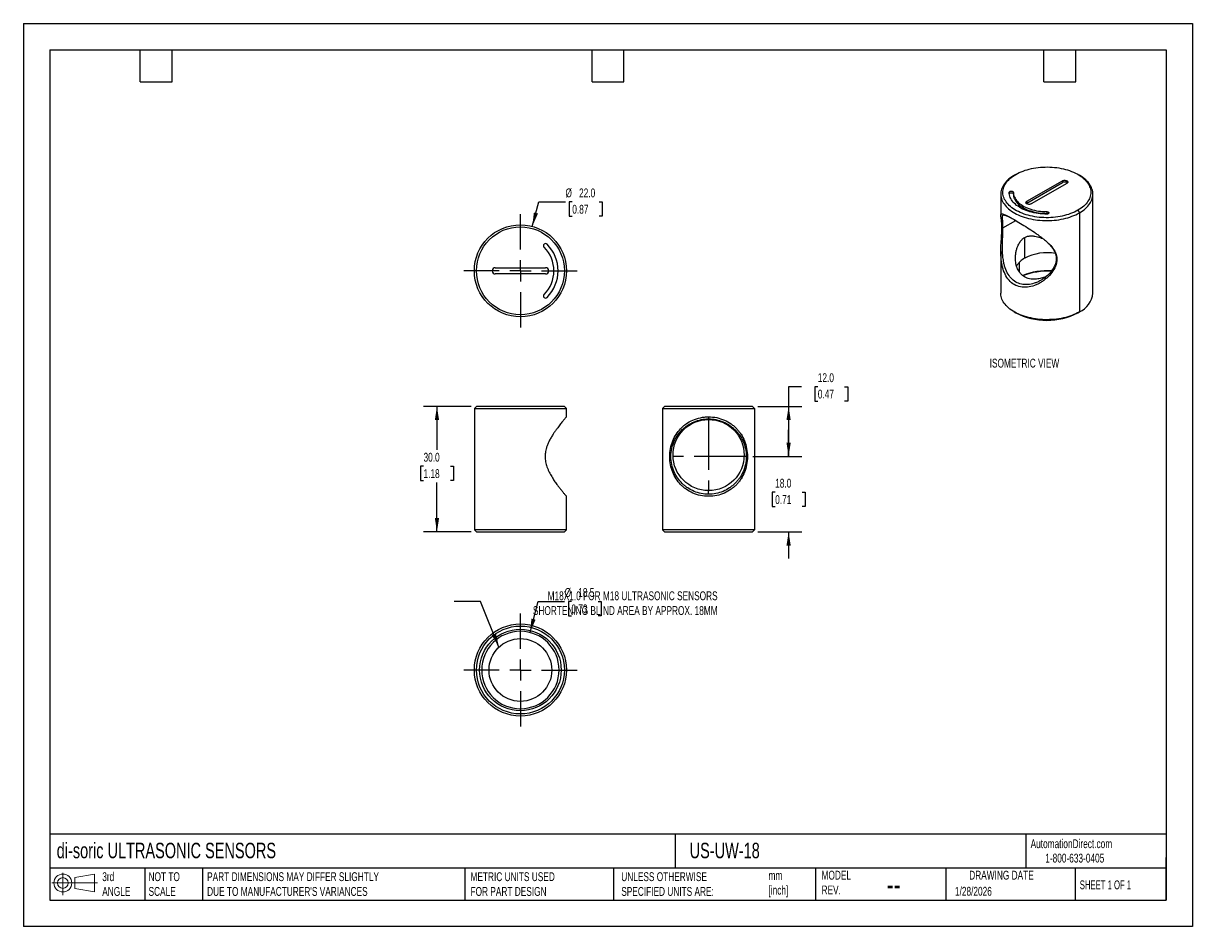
# Model space of a CAD drawing. Header units: millimetres. Extents: x 0 to 279, y 0 to 216.
import ezdxf

# ---------------------------------------------------------------- set-up
doc = ezdxf.new("R2010")
doc.units = ezdxf.units.MM
doc.linetypes.add('CENTERX2', pattern=[20.32, 12.7, -2.54, 2.54, -2.54])
doc.layers.add('CENTER', color=40, linetype='CENTERX2')
doc.layers.add('DIMENSIONS', color=140, linetype='Continuous', lineweight=25)
doc.layers.add('TEXT', color=140, linetype='Continuous', lineweight=25)
doc.styles.add('SLDTEXTSTYLE0', font='TXT', dxfattribs={"width": 0.7})
doc.styles.add('SLDTEXTSTYLE1', font='TXT', dxfattribs={"width": 0.65})
doc.dimstyles.new('SLDDIMSTYLE0', dxfattribs={"dimtxt": 2.158008, "dimasz": 3.302, "dimexe": 0, "dimexo": 0.0625, "dimgap": 0.539502, "dimtad": 0, "dimtih": 1, "dimtoh": 1, "dimdec": 1, "dimrnd": 1e-09, "dimzin": 4, "dimdsep": 46, "dimtxsty": 'SLDTEXTSTYLE0', "dimsah": 1, "dimcen": 0.09, "dimadec": 0, "dimazin": 1, "dimtfac": 1, "dimtdec": 1, "dimtofl": 0, "dimtmove": 0, "dimatfit": 3, "dimfxl": 0, "dimfrac": 2, "dimtolj": 1, "dimtzin": 12, "dimarcsym": 0})
doc.dimstyles.new('SLDDIMSTYLE1', dxfattribs={"dimtxt": 2.158008, "dimasz": 3.302, "dimexe": 0, "dimexo": 0.0625, "dimgap": 0.539502, "dimtad": 0, "dimtih": 1, "dimtoh": 1, "dimdec": 1, "dimrnd": 1e-09, "dimzin": 4, "dimdsep": 46, "dimtxsty": 'SLDTEXTSTYLE0', "dimsah": 1, "dimcen": 0.09, "dimadec": 0, "dimazin": 1, "dimtfac": 1, "dimtdec": 1, "dimtmove": 0, "dimatfit": 0, "dimfxl": 0, "dimfrac": 2, "dimtolj": 1, "dimtzin": 12, "dimarcsym": 0})
doc.dimstyles.new('SLDDIMSTYLE2', dxfattribs={"dimtxt": 2.158008, "dimasz": 3.302, "dimexe": 0, "dimexo": 0.0625, "dimgap": 0.539502, "dimtad": 0, "dimtih": 1, "dimtoh": 1, "dimdec": 1, "dimrnd": 1e-09, "dimzin": 12, "dimdsep": 46, "dimtxsty": 'SLDTEXTSTYLE0', "dimsah": 1, "dimcen": 0, "dimadec": 0, "dimazin": 3, "dimtfac": 1, "dimtdec": 1, "dimtofl": 0, "dimtmove": 0, "dimatfit": 3, "dimfxl": 0, "dimfrac": 2, "dimtolj": 1, "dimtzin": 12, "dimarcsym": 0})
doc.dimstyles.new('SLDDIMSTYLE3', dxfattribs={"dimtxt": 0.18, "dimasz": 3.302, "dimexe": 0, "dimexo": 0.0625, "dimgap": 0, "dimtad": 0, "dimtih": 1, "dimtoh": 1, "dimdec": 0, "dimrnd": 1e-09, "dimzin": 0, "dimdsep": 46, "dimtxsty": 'Standard', "dimsah": 1, "dimcen": 0.09, "dimadec": 0, "dimazin": 0, "dimtfac": 3.302, "dimtdec": 0, "dimtofl": 0, "dimtmove": 0, "dimatfit": 3, "dimfxl": 0, "dimfrac": 2, "dimtolj": 1, "dimtzin": 0, "dimarcsym": 0})
doc.dimstyles.new('SLDDIMSTYLE4', dxfattribs={"dimtxt": 2.158008, "dimasz": 3.302, "dimexe": 0, "dimexo": 0.0625, "dimgap": 0.539502, "dimtad": 0, "dimtih": 1, "dimtoh": 1, "dimdec": 1, "dimrnd": 1e-09, "dimzin": 4, "dimdsep": 46, "dimtxsty": 'SLDTEXTSTYLE0', "dimsah": 1, "dimcen": 0, "dimadec": 0, "dimazin": 1, "dimtfac": 1, "dimtdec": 1, "dimtofl": 0, "dimtmove": 0, "dimatfit": 3, "dimfxl": 0, "dimfrac": 2, "dimtolj": 1, "dimtzin": 12, "dimarcsym": 0})

# ---------------------------------------------------------------- blocks, each defined once
blk = doc.blocks.new('Block11')
at = {"color": 7, "linetype": 'Continuous', "lineweight": 18}
for p, q in [((0, 2.88), (10.87, 2.88)), ((2.59, 5.31), (2.59, 0)), ((5.48, 4.17), (10.18, 5.03)), ((5.48, 1.6), (5.48, 4.17)), ((10.18, 5.03), (10.18, 0.73)), ((5.48, 1.6), (10.18, 0.73))]:
    blk.add_line(p, q, dxfattribs=at)
for radius in [2.15, 1.29]:
    blk.add_circle((2.59, 2.88), radius, dxfattribs=at)
blk = doc.blocks.new('Block12')
at = {"color": 7, "linetype": 'Continuous'}
blk.add_blockref('Block11', (0, 0), dxfattribs=at)
blk = doc.blocks.new('_D')
at = {"layer": 'DIMENSIONS'}
for p, q in [((107, 124.36), (95.65, 124.36)), ((98.83, 124.36), (98.83, 113.96)), ((95.62, 110.05), (94.9, 110.05)), ((94.9, 110.05), (94.9, 106.62)), ((102.04, 110.05), (102.76, 110.05)), ((102.76, 110.05), (102.76, 106.62)), ((94.9, 106.62), (95.62, 106.62)), ((102.76, 106.62), (102.04, 106.62)), ((98.83, 94.36), (98.83, 106.13)), ((107, 94.36), (95.65, 94.36))]:
    blk.add_line(p, q, dxfattribs=at)
for points in [[(98.83, 124.36), (98.32, 121.06), (99.34, 121.06)], [(98.83, 94.36), (99.34, 97.66), (98.32, 97.66)]]:
    blk.add_solid(points, dxfattribs=at)
at = {"layer": 'DIMENSIONS', "char_height": 2.117, "attachment_point": 1, "style": 'SLDTEXTSTYLE0'}
for s, insert in [('30.0', (95.62, 113.26)), ('1.18', (95.62, 109.34))]:
    blk.add_mtext(s, dxfattribs=dict(at, insert=insert))
blk = doc.blocks.new('_D_1')
at = {"layer": 'DIMENSIONS'}
for p, q in [((182.86, 112.36), (182.86, 118.71)), ((174.29, 112.36), (186.03, 112.36)), ((179.65, 103.84), (178.93, 103.84)), ((178.93, 103.84), (178.93, 100.41)), ((186.07, 103.84), (186.79, 103.84)), ((186.79, 103.84), (186.79, 100.41)), ((178.93, 100.41), (179.65, 100.41)), ((186.79, 100.41), (186.07, 100.41)), ((175.51, 94.36), (186.03, 94.36)), ((182.86, 94.36), (182.86, 88.01))]:
    blk.add_line(p, q, dxfattribs=at)
for points in [[(182.86, 112.36), (183.37, 115.66), (182.35, 115.66)], [(182.86, 94.36), (182.35, 91.06), (183.37, 91.06)]]:
    blk.add_solid(points, dxfattribs=at)
at = {"layer": 'DIMENSIONS', "char_height": 2.117, "attachment_point": 1, "style": 'SLDTEXTSTYLE0'}
for s, insert in [('18.0', (179.65, 107.05)), ('0.71', (179.65, 103.14))]:
    blk.add_mtext(s, dxfattribs=dict(at, insert=insert))
blk = doc.blocks.new('_D_2')
at = {"layer": 'DIMENSIONS'}
for p, q in [((185.95, 129.06), (182.86, 129.06)), ((182.86, 129.06), (182.86, 124.36)), ((189.84, 129.06), (189.11, 129.06)), ((189.11, 129.06), (189.11, 125.63)), ((196.25, 129.06), (196.98, 129.06)), ((196.98, 129.06), (196.98, 125.63)), ((175.51, 124.36), (186.03, 124.36)), ((182.86, 124.36), (182.86, 112.36)), ((189.11, 125.63), (189.84, 125.63)), ((196.98, 125.63), (196.25, 125.63)), ((174.29, 112.36), (186.03, 112.36))]:
    blk.add_line(p, q, dxfattribs=at)
for points in [[(182.86, 124.36), (182.35, 121.06), (183.37, 121.06)], [(182.86, 112.36), (183.37, 115.66), (182.35, 115.66)]]:
    blk.add_solid(points, dxfattribs=at)
at = {"layer": 'DIMENSIONS', "char_height": 2.117, "attachment_point": 1, "style": 'SLDTEXTSTYLE0'}
for s, insert in [('12.0', (189.84, 132.27)), ('0.47', (189.84, 128.36))]:
    blk.add_mtext(s, dxfattribs=dict(at, insert=insert))
blk = doc.blocks.new('_D_3')
at = {"layer": 'DIMENSIONS'}
for p, q in [((121.08, 70.3), (122.98, 77.72)), ((122.98, 77.72), (129.33, 77.72)), ((130.96, 77.72), (130.24, 77.72)), ((130.24, 77.72), (130.24, 74.29)), ((137.38, 77.72), (138.1, 77.72)), ((138.1, 77.72), (138.1, 74.29)), ((130.24, 74.29), (130.96, 74.29)), ((138.1, 74.29), (137.38, 74.29))]:
    blk.add_line(p, q, dxfattribs=at)
blk.add_solid([(121.08, 70.3), (122.39, 73.37), (121.41, 73.62)], dxfattribs=at)
at = {"layer": 'DIMENSIONS', "char_height": 2.117, "attachment_point": 1, "style": 'SLDTEXTSTYLE0'}
for s, insert in [('%%c', (129.33, 80.93)), ('18.5', (132.59, 80.93)), ('0.73', (130.96, 77.01))]:
    blk.add_mtext(s, dxfattribs=dict(at, insert=insert))
blk = doc.blocks.new('SW_CENTERMARKSYMBOL_0')
at = {"layer": 'CENTER', "color": 0}
for p, q in [((0, 5.08), (0, 13.54)), ((-5.08, 0), (-13.54, 0)), ((0, 0), (-2.54, 0)), ((0, 0), (0, 2.54)), ((0, 0), (0, -2.54)), ((0, 0), (2.54, 0)), ((5.08, 0), (13.54, 0)), ((0, -5.08), (0, -13.54))]:
    blk.add_line(p, q, dxfattribs=at)
blk = doc.blocks.new('_D_4')
at = {"layer": 'DIMENSIONS'}
for p, q in [((121.62, 167.39), (123.19, 173.23)), ((123.19, 173.23), (129.54, 173.23)), ((131.17, 173.23), (130.44, 173.23)), ((130.44, 173.23), (130.44, 169.8)), ((137.58, 173.23), (138.3, 173.23)), ((138.3, 173.23), (138.3, 169.8)), ((130.44, 169.8), (131.17, 169.8)), ((138.3, 169.8), (137.58, 169.8))]:
    blk.add_line(p, q, dxfattribs=at)
blk.add_solid([(121.62, 167.39), (122.97, 170.45), (121.99, 170.71)], dxfattribs=at)
at = {"layer": 'DIMENSIONS', "char_height": 2.117, "attachment_point": 1, "style": 'SLDTEXTSTYLE0'}
for s, insert in [('%%c', (129.54, 176.44)), ('22.0', (132.79, 176.44)), ('0.87', (131.17, 172.53))]:
    blk.add_mtext(s, dxfattribs=dict(at, insert=insert))
blk = doc.blocks.new('SW_CENTERMARKSYMBOL_1')
at = {"layer": 'CENTER', "color": 0}
for p, q in [((0, 5.08), (0, 13.54)), ((-5.08, 0), (-13.54, 0)), ((0, 0), (-2.54, 0)), ((0, 0), (0, 2.54)), ((0, 0), (0, -2.54)), ((0, 0), (2.54, 0)), ((5.08, 0), (13.54, 0)), ((0, -5.08), (0, -13.54))]:
    blk.add_line(p, q, dxfattribs=at)

msp = doc.modelspace()

# ---------------------------------------------------------------- linework, layer by layer
at = {"color": 7, "linetype": 'Continuous'}
for p, q in [((0, 215.9), (0, 0)), ((0, 215.9), (279.4, 215.9)), ((279.4, 215.9), (279.4, 0)), ((279.4, 0), (0, 0))]:
    msp.add_line(p, q, dxfattribs=at)
for p, q in [((237.14, 179.8), (236.79, 179.6)), ((252.35, 179.6), (252, 179.8)), ((239.8, 173.37), (248.28, 178.27)), ((239.8, 172.96), (248.28, 177.86)), ((249.34, 177.66), (240.86, 172.76)), ((248.28, 178.27), (248.28, 177.86)), ((233.57, 175.11), (233.57, 170.04)), ((236.57, 175.51), (236.57, 175.11)), ((239.8, 173.37), (239.8, 172.96)), ((255.57, 151.43), (255.57, 175.11)), ((244.57, 170.9), (244.57, 170.49)), ((251.99, 171.23), (252.35, 170.62)), ((252.35, 170.62), (252.35, 146.94)), ((118.77, 167.26), (118.77, 167.76)), ((234.09, 167.01), (237.15, 168.78)), ((239.27, 159.8), (239.27, 164.72)), ((233.57, 161.4), (233.57, 151.43)), ((246.82, 159.66), (246.95, 159.52)), ((112.77, 157.51), (124.77, 157.51)), ((238.03, 156.44), (238.03, 158.85)), ((124.77, 156.01), (112.77, 156.01)), ((236.79, 146.94), (237.14, 146.73)), ((251.99, 146.73), (252.35, 146.94)), ((108.27, 124.36), (107.77, 123.86)), ((107.77, 123.86), (107.77, 94.86)), ((107.77, 123.86), (129.77, 123.86)), ((129.27, 124.36), (108.27, 124.36)), ((129.77, 123.86), (129.27, 124.36)), ((129.77, 121.86), (129.77, 123.86)), ((153.24, 124.36), (152.74, 123.86)), ((152.74, 123.86), (152.74, 94.86)), ((152.74, 123.86), (174.74, 123.86)), ((174.24, 124.36), (153.24, 124.36)), ((174.24, 124.36), (174.74, 123.86)), ((174.74, 123.86), (174.74, 94.86)), ((172.74, 112.36), (173.02, 112.36)), ((129.77, 94.86), (129.77, 102.86)), ((107.77, 94.86), (108.27, 94.36)), ((129.77, 94.86), (107.77, 94.86)), ((108.27, 94.36), (129.27, 94.36)), ((129.27, 94.36), (129.77, 94.86)), ((152.74, 94.86), (153.24, 94.36)), ((174.74, 94.86), (152.74, 94.86)), ((153.24, 94.36), (174.24, 94.36)), ((174.24, 94.36), (174.74, 94.86)), ((118.77, 51.59), (118.77, 52.09)), ((118.77, 50.84), (118.77, 50.34))]:
    msp.add_line(p, q)
at = {"flags": 128}
for points in [[(236.79, 179.6), (236.59, 179.48), (236.21, 179.23), (235.85, 178.98), (235.51, 178.71), (235.2, 178.43), (234.92, 178.15), (234.66, 177.86), (234.42, 177.56), (234.21, 177.25), (234.04, 176.94), (233.89, 176.62), (233.76, 176.29), (233.67, 175.97), (233.61, 175.64), (233.58, 175.31), (233.57, 174.98), (233.6, 174.65), (233.65, 174.33), (233.74, 174), (233.85, 173.68), (234, 173.36), (234.17, 173.04), (234.37, 172.73), (234.59, 172.43), (234.85, 172.14), (235.13, 171.85), (235.43, 171.57), (235.76, 171.3), (236.12, 171.04), (236.5, 170.79), (236.89, 170.56), (237.31, 170.33), (237.75, 170.12), (238.21, 169.93), (238.68, 169.74), (239.17, 169.57), (239.68, 169.42), (240.2, 169.28), (240.73, 169.16), (241.27, 169.05), (241.82, 168.96), (242.37, 168.88), (242.93, 168.83), (243.5, 168.79), (244.07, 168.76), (244.64, 168.76), (245.21, 168.77), (245.78, 168.79), (246.35, 168.84), (246.91, 168.9), (247.46, 168.98), (248.01, 169.07), (248.55, 169.19), (249.07, 169.31), (249.59, 169.46), (250.09, 169.61), (250.58, 169.79), (251.05, 169.97), (251.5, 170.17), (251.93, 170.39), (252.35, 170.62)], [(251.99, 171.23), (251.59, 171.01), (251.16, 170.8), (250.72, 170.6), (250.26, 170.42), (249.78, 170.25), (249.29, 170.1), (248.78, 169.96), (248.26, 169.84), (247.74, 169.74), (247.2, 169.65), (246.65, 169.57), (246.1, 169.52), (245.55, 169.48), (244.99, 169.46), (244.43, 169.45), (243.87, 169.47), (243.32, 169.5), (242.76, 169.54), (242.21, 169.61), (241.67, 169.69), (241.14, 169.79), (240.62, 169.9), (240.1, 170.03), (239.61, 170.17), (239.12, 170.33), (238.65, 170.51), (238.2, 170.7), (237.76, 170.9), (237.35, 171.12), (236.95, 171.34), (236.58, 171.58), (236.23, 171.84), (235.9, 172.1), (235.6, 172.37), (235.32, 172.65), (235.07, 172.94), (234.84, 173.23), (234.65, 173.53), (234.48, 173.84), (234.34, 174.15), (234.23, 174.47), (234.15, 174.79), (234.09, 175.11), (234.07, 175.43), (234.08, 175.76), (234.12, 176.08), (234.18, 176.4), (234.28, 176.72), (234.4, 177.03), (234.56, 177.34), (234.74, 177.65), (234.95, 177.95), (235.19, 178.24), (235.45, 178.52), (235.74, 178.8), (236.06, 179.06), (236.4, 179.32), (236.76, 179.57), (237.15, 179.8), (237.55, 180.02), (237.98, 180.23), (238.42, 180.43), (238.88, 180.61), (239.36, 180.78), (239.85, 180.93), (240.36, 181.07), (240.88, 181.19), (241.41, 181.29), (241.94, 181.38), (242.49, 181.46), (243.04, 181.51), (243.59, 181.55), (244.15, 181.57), (244.71, 181.58), (245.27, 181.56), (245.83, 181.53), (246.38, 181.49), (246.93, 181.42), (247.47, 181.34), (248, 181.24), (248.52, 181.13), (249.04, 181), (249.54, 180.86), (250.02, 180.7), (250.49, 180.52), (250.94, 180.33), (251.38, 180.13), (251.79, 179.91), (252.19, 179.69), (252.56, 179.45), (252.91, 179.19), (253.24, 178.93), (253.54, 178.66), (253.82, 178.38), (254.07, 178.09), (254.3, 177.8), (254.49, 177.49), (254.66, 177.19), (254.8, 176.87), (254.91, 176.56), (255, 176.24), (255.05, 175.92), (255.07, 175.6), (255.06, 175.27), (255.02, 174.95), (254.96, 174.63), (254.86, 174.31), (254.74, 174), (254.58, 173.69), (254.4, 173.38), (254.19, 173.08), (253.95, 172.79), (253.69, 172.51), (253.4, 172.23), (253.08, 171.96), (252.74, 171.71), (252.38, 171.46), (251.99, 171.23)], [(252.35, 170.62), (252.74, 170.86), (253.11, 171.11), (253.46, 171.37), (253.79, 171.64), (254.08, 171.92), (254.36, 172.21), (254.61, 172.51), (254.83, 172.81), (255.02, 173.12), (255.18, 173.44), (255.32, 173.76), (255.43, 174.08), (255.5, 174.41), (255.55, 174.74), (255.57, 175.07), (255.56, 175.39), (255.52, 175.72), (255.45, 176.05), (255.35, 176.38), (255.22, 176.7), (255.06, 177.01), (254.88, 177.33), (254.66, 177.63), (254.42, 177.93), (254.16, 178.22), (253.86, 178.5), (253.54, 178.78), (253.2, 179.04), (252.84, 179.3), (252.45, 179.54), (252.35, 179.6)], [(248.28, 178.27), (248.4, 178.33), (248.54, 178.37), (248.7, 178.39), (248.85, 178.4), (249.01, 178.38), (249.15, 178.35), (249.28, 178.3), (249.4, 178.24), (249.48, 178.16), (249.54, 178.08), (249.56, 177.99), (249.55, 177.9), (249.51, 177.81), (249.44, 177.73), (249.34, 177.66)], [(235.57, 175.51), (235.59, 175.59), (235.64, 175.66), (235.72, 175.72), (235.82, 175.76), (235.94, 175.79), (236.07, 175.8), (236.2, 175.79), (236.32, 175.76), (236.42, 175.72), (236.5, 175.66), (236.55, 175.59), (236.57, 175.51)], [(244.57, 170.32), (244.05, 170.33), (243.53, 170.35), (243.01, 170.4), (242.49, 170.46), (241.99, 170.54), (241.49, 170.63), (241.01, 170.74), (240.53, 170.87), (240.07, 171.02), (239.62, 171.17), (239.2, 171.35), (238.79, 171.53), (238.39, 171.74), (238.02, 171.95), (237.68, 172.18), (237.35, 172.41), (237.05, 172.66), (236.78, 172.92), (236.53, 173.18), (236.31, 173.46), (236.11, 173.74), (235.95, 174.02), (235.81, 174.32), (235.71, 174.61), (235.63, 174.91), (235.59, 175.21), (235.57, 175.51)], [(235.59, 175.18), (235.64, 175.25), (235.72, 175.31), (235.82, 175.36), (235.94, 175.39), (236.07, 175.4), (236.2, 175.39), (236.32, 175.36), (236.42, 175.31), (236.5, 175.25), (236.55, 175.18), (236.57, 175.11)], [(236.57, 175.51), (236.59, 175.22), (236.63, 174.94), (236.71, 174.65), (236.82, 174.37), (236.96, 174.09), (237.13, 173.81), (237.33, 173.55), (237.56, 173.29), (237.82, 173.04), (238.1, 172.8), (238.41, 172.57), (238.74, 172.35), (239.09, 172.15), (239.47, 171.96), (239.87, 171.78), (240.28, 171.62), (240.72, 171.47), (241.16, 171.34), (241.63, 171.22), (242.1, 171.12), (242.58, 171.04), (243.07, 170.98), (243.57, 170.93), (244.07, 170.91), (244.57, 170.9)], [(236.57, 175.11), (236.59, 174.82), (236.63, 174.53), (236.71, 174.24), (236.82, 173.96), (236.96, 173.68), (237.13, 173.41), (237.33, 173.14), (237.56, 172.88), (237.82, 172.63), (238.1, 172.39), (238.41, 172.16), (238.74, 171.95), (239.09, 171.74), (239.47, 171.55), (239.87, 171.37), (240.28, 171.21), (240.72, 171.06), (241.16, 170.93), (241.63, 170.81), (242.1, 170.71), (242.58, 170.63), (243.07, 170.57), (243.57, 170.52), (244.07, 170.5), (244.57, 170.49)], [(240.86, 172.76), (240.74, 172.7), (240.6, 172.66), (240.45, 172.64), (240.29, 172.63), (240.13, 172.65), (239.99, 172.68), (239.86, 172.73), (239.74, 172.79), (239.66, 172.87), (239.6, 172.95), (239.58, 173.04), (239.59, 173.13), (239.63, 173.22), (239.7, 173.3), (239.8, 173.37)], [(239.67, 172.86), (239.7, 172.89), (239.8, 172.96)], [(244.57, 170.9), (244.7, 170.89), (244.82, 170.86), (244.92, 170.81), (245, 170.75), (245.05, 170.68), (245.07, 170.61), (245.05, 170.53), (245, 170.46), (244.92, 170.4), (244.82, 170.36), (244.7, 170.33), (244.57, 170.32)], [(252.35, 146.94), (251.93, 146.71), (251.5, 146.5), (251.05, 146.29), (250.58, 146.11), (250.09, 145.93), (249.59, 145.78), (249.07, 145.63), (248.55, 145.51), (248.01, 145.4), (247.46, 145.3), (246.91, 145.22), (246.35, 145.16), (245.78, 145.12), (245.21, 145.09), (244.64, 145.08), (244.07, 145.08), (243.5, 145.11), (242.93, 145.15), (242.37, 145.2), (241.82, 145.28), (241.27, 145.37), (240.73, 145.48), (240.2, 145.6), (239.68, 145.74), (239.17, 145.89), (238.68, 146.06), (238.21, 146.25), (237.75, 146.44), (237.31, 146.65), (236.89, 146.88), (236.5, 147.11), (236.12, 147.36), (235.76, 147.62), (235.43, 147.89), (235.13, 148.17), (234.85, 148.46), (234.59, 148.75), (234.37, 149.05), (234.17, 149.36), (234, 149.68), (233.85, 150), (233.74, 150.32), (233.65, 150.65), (233.6, 150.97), (233.57, 151.3), (233.57, 151.43)]]:
    msp.add_lwpolyline(points, dxfattribs=at)
for centre, radius in [((118.77, 156.76), 11), ((118.77, 156.76), 10.5), ((163.74, 112.71), 8.5), ((118.77, 61.34), 11), ((118.77, 61.34), 10.5), ((118.77, 61.34), 9.75), ((118.77, 61.34), 7.5)]:
    msp.add_circle(centre, radius)
for centre, radius, start, end in [((248.8, 176.93), 1.06, 50.9251, 119.2892), ((244.58, 169.77), 0.722, 61.9826, 91.1272), ((124.78, 162.78), 0.5, 45, 225), ((118.77, 156.76), 8, 315, 45), ((118.77, 156.76), 9, 315, 45), ((241.39, 155.72), 4.59, 117.5886, 152.0309), ((244.57, 149.53), 11.55, 79.8234, 117.3041), ((112.77, 156.76), 0.75, 90, 270), ((124.77, 156.76), 0.75, 270, 90), ((244.5, 142.36), 14.41, 85.2739, 113.192), ((244.51, 141.22), 15.43, 85.957, 111.4677), ((124.78, 150.75), 0.5, 135, 315), ((250.11, 151.94), 5.48, 294.0572, 354.6227), ((244.57, 161.01), 16.09, 242.5154, 297.4792), ((118.77, 61.34), 9.25, 90, 270), ((118.77, 61.34), 9.25, 270, 90)]:
    msp.add_arc(centre, radius, start, end)
for points, knots in [([(246.95, 159.52), (246.95, 160.06), (246.83, 160.58), (246.42, 161.56), (246.12, 162.02), (245.41, 162.89), (244.99, 163.31), (244.33, 163.91), (244.1, 164.1), (243.63, 164.49), (243.15, 164.86), (242.65, 165.23), (242.14, 165.6), (241.87, 165.78), (241.06, 166.34), (240.5, 166.71), (239.37, 167.43), (238.81, 167.78), (237.75, 168.42), (237.25, 168.72), (236.56, 169.12), (236.35, 169.24), (235.93, 169.47), (235.73, 169.58), (235.17, 169.88), (234.86, 170.04), (234.33, 170.27), (234.13, 170.34), (233.9, 170.39), (233.84, 170.39), (233.74, 170.38), (233.69, 170.36), (233.6, 170.28), (233.57, 170.19), (233.57, 169.9), (233.6, 169.71), (233.67, 169.2), (233.72, 168.89), (233.8, 168.11), (233.83, 167.63), (233.83, 166.55), (233.8, 165.94), (233.72, 164.68), (233.67, 164.02), (233.6, 162.69), (233.57, 162.02), (233.57, 160.71), (233.6, 160.07), (233.69, 159.15), (233.74, 158.84), (233.84, 158.24), (233.9, 157.93), (234.13, 157.04), (234.34, 156.46), (234.86, 155.39), (235.17, 154.91), (235.92, 154.08), (236.34, 153.73), (237.25, 153.2), (237.75, 153.02), (238.81, 152.81), (239.37, 152.78), (240.5, 152.9), (241.06, 153.04), (241.87, 153.33), (242.14, 153.45), (242.65, 153.69), (243.15, 153.97), (243.63, 154.29), (244.09, 154.64), (244.32, 154.83), (244.99, 155.43), (245.41, 155.87), (246.12, 156.84), (246.42, 157.35), (246.83, 158.42), (246.95, 158.97), (246.95, 159.52)], [0, 0, 0, 0, 0.03125, 0.03125, 0.0625, 0.0625, 0.09375, 0.09375, 0.109375, 0.109375, 0.125, 0.140625, 0.140625, 0.15625, 0.15625, 0.1875, 0.1875, 0.21875, 0.21875, 0.25, 0.25, 0.265625, 0.265625, 0.28125, 0.28125, 0.3125, 0.3125, 0.34375, 0.34375, 0.359375, 0.359375, 0.375, 0.375, 0.40625, 0.40625, 0.4375, 0.4375, 0.46875, 0.46875, 0.5, 0.5, 0.53125, 0.53125, 0.5625, 0.5625, 0.59375, 0.59375, 0.625, 0.625, 0.640625, 0.640625, 0.65625, 0.65625, 0.6875, 0.6875, 0.71875, 0.71875, 0.75, 0.75, 0.78125, 0.78125, 0.8125, 0.8125, 0.84375, 0.84375, 0.859375, 0.859375, 0.875, 0.890625, 0.890625, 0.90625, 0.90625, 0.9375, 0.9375, 0.96875, 0.96875, 1, 1, 1, 1]), ([(234.09, 167.01), (234.09, 167.18), (234.08, 167.52), (234.07, 167.98), (234.05, 168.33), (234.03, 168.59), (234.02, 168.78), (234, 168.96), (233.99, 169.14), (233.97, 169.33), (233.96, 169.53), (233.97, 169.71), (233.98, 169.85), (234.01, 169.95), (234.06, 170.03), (234.13, 170.09), (234.23, 170.12), (234.34, 170.12), (234.47, 170.1), (234.61, 170.06), (234.77, 170.01), (234.93, 169.94), (235.1, 169.87), (235.27, 169.79), (235.45, 169.71), (235.63, 169.62), (235.82, 169.52), (236.12, 169.36), (236.51, 169.14), (236.87, 168.94), (237.03, 168.85)], [0, 0, 0, 0, 0.042537, 0.086254, 0.131487, 0.155137, 0.180036, 0.206212, 0.233689, 0.26249, 0.305342, 0.353255, 0.392912, 0.435125, 0.477202, 0.519146, 0.560659, 0.600208, 0.637807, 0.673468, 0.707212, 0.739057, 0.769029, 0.794702, 0.820003, 0.844952, 0.869569, 0.893878, 0.953413, 1, 1, 1, 1]), ([(246.82, 159.66), (246.82, 159.13), (246.69, 158.59), (246.27, 157.56), (245.97, 157.07), (245.25, 156.17), (244.84, 155.75), (244.18, 155.2), (243.96, 155.03), (243.5, 154.71), (243.04, 154.42), (242.56, 154.18), (242.07, 153.97), (241.81, 153.87), (241.05, 153.62), (240.52, 153.51), (239.48, 153.43), (238.97, 153.46), (238.01, 153.67), (237.56, 153.84), (236.73, 154.32), (236.35, 154.63), (235.67, 155.37), (235.37, 155.81), (234.86, 156.78), (234.65, 157.31), (234.41, 158.14), (234.34, 158.43), (234.23, 158.99), (234.18, 159.28), (234.06, 160.15), (234.01, 160.77), (233.96, 162.03), (233.96, 162.68), (233.99, 163.98), (234.02, 164.63), (234.07, 165.88), (234.09, 166.48), (234.09, 167.01)], [0, 0, 0, 0, 0.0625, 0.0625, 0.125, 0.125, 0.1875, 0.1875, 0.21875, 0.21875, 0.25, 0.28125, 0.28125, 0.3125, 0.3125, 0.375, 0.375, 0.4375, 0.4375, 0.5, 0.5, 0.5625, 0.5625, 0.625, 0.625, 0.6875, 0.6875, 0.71875, 0.71875, 0.75, 0.75, 0.8125, 0.8125, 0.875, 0.875, 0.9375, 0.9375, 1, 1, 1, 1]), ([(239.27, 164.72), (239.38, 164.77), (239.61, 164.89), (239.98, 165.01), (240.32, 165.08), (240.62, 165.1), (240.88, 165.11), (241.15, 165.1), (241.43, 165.07), (241.83, 165.01), (242.36, 164.89), (243, 164.71), (243.43, 164.55), (243.63, 164.48)], [0, 0, 0, 0, 0.088325, 0.178634, 0.271987, 0.329879, 0.389403, 0.450733, 0.514025, 0.579426, 0.721916, 0.868242, 1, 1, 1, 1]), ([(244.4, 155.39), (244.3, 155.34), (244.01, 155.22), (243.52, 155.06), (242.95, 154.91), (242.39, 154.81), (241.78, 154.74), (241.13, 154.74), (240.46, 154.84), (239.83, 155.02), (239.26, 155.29), (238.74, 155.65), (238.33, 156.04), (238.02, 156.44), (237.78, 156.81), (237.55, 157.26), (237.34, 157.82), (237.18, 158.47), (237.08, 159.17), (237.06, 159.79), (237.09, 160.32), (237.13, 160.74), (237.19, 161.15), (237.27, 161.55), (237.37, 161.93), (237.49, 162.31), (237.65, 162.71), (237.84, 163.13), (238.08, 163.55), (238.35, 163.92), (238.63, 164.24), (238.94, 164.51), (239.16, 164.65), (239.27, 164.72)], [0, 0, 0, 0, 0.018628, 0.053335, 0.08739, 0.120917, 0.154044, 0.197646, 0.240119, 0.281865, 0.323304, 0.36473, 0.406472, 0.434694, 0.463363, 0.492595, 0.534041, 0.576172, 0.619234, 0.663459, 0.689273, 0.714541, 0.739303, 0.763602, 0.787485, 0.811, 0.834196, 0.865045, 0.894294, 0.922156, 0.948873, 0.974719, 1, 1, 1, 1]), ([(243.86, 164.29), (243.98, 164.19), (244.24, 163.97), (244.63, 163.62), (245.01, 163.25), (245.33, 162.91), (245.58, 162.62), (245.77, 162.38), (245.93, 162.17), (246.06, 161.97), (246.19, 161.78), (246.3, 161.58), (246.4, 161.39), (246.5, 161.17), (246.61, 160.9), (246.7, 160.59), (246.77, 160.28), (246.81, 159.97), (246.81, 159.77), (246.82, 159.66)], [0, 0, 0, 0, 0.075017, 0.165455, 0.257405, 0.338764, 0.409554, 0.456048, 0.501046, 0.544565, 0.586625, 0.627247, 0.666454, 0.704272, 0.766297, 0.826729, 0.885715, 0.943416, 1, 1, 1, 1]), ([(129.77, 121.86), (129.77, 121.86), (129.78, 121.86), (129.76, 121.84), (129.71, 121.78), (129.61, 121.67), (129.48, 121.51), (129.31, 121.32), (129.1, 121.06), (128.84, 120.75), (128.54, 120.37), (128.2, 119.96), (127.86, 119.51), (127.46, 118.98), (127.03, 118.38), (126.56, 117.67), (126.09, 116.91), (125.73, 116.25), (125.48, 115.72), (125.32, 115.34), (125.17, 114.97), (125.04, 114.59), (124.91, 114.13), (124.79, 113.6), (124.7, 112.98), (124.67, 112.36), (124.7, 111.74), (124.79, 111.11), (124.93, 110.49), (125.12, 109.86), (125.37, 109.24), (125.65, 108.64), (125.94, 108.08), (126.25, 107.55), (126.56, 107.05), (126.87, 106.57), (127.19, 106.12), (127.55, 105.62), (127.95, 105.09), (128.33, 104.6), (128.64, 104.21), (128.89, 103.91), (129.11, 103.64), (129.31, 103.4), (129.48, 103.2), (129.61, 103.05), (129.7, 102.94), (129.76, 102.87), (129.77, 102.86), (129.77, 102.86)], [0, 0, 0, 0, 0.000022, 0.020428, 0.04088, 0.061471, 0.082291, 0.103429, 0.124969, 0.149939, 0.175375, 0.200586, 0.225124, 0.249683, 0.280725, 0.311311, 0.343501, 0.37434, 0.388319, 0.401888, 0.415078, 0.427924, 0.440463, 0.460783, 0.480562, 0.500016, 0.519507, 0.539303, 0.559622, 0.580664, 0.602609, 0.625618, 0.646119, 0.667123, 0.688695, 0.709028, 0.729562, 0.750341, 0.781057, 0.811711, 0.833148, 0.854235, 0.875035, 0.896581, 0.917725, 0.938551, 0.959147, 0.979603, 1, 1, 1, 1]), ([(173.02, 112.36), (173.02, 113.03), (172.95, 113.68), (172.72, 114.93), (172.54, 115.53), (172.09, 116.65), (171.82, 117.18), (171.34, 117.92), (171.18, 118.15), (170.83, 118.6), (170.46, 119.03), (170.05, 119.42), (169.61, 119.8), (169.38, 119.98), (168.64, 120.5), (168.1, 120.82), (166.93, 121.33), (166.31, 121.53), (165.04, 121.79), (164.39, 121.86), (163.42, 121.86), (163.09, 121.84), (162.45, 121.77), (162.13, 121.72), (161.17, 121.52), (160.55, 121.33), (159.39, 120.82), (158.84, 120.51), (158.1, 119.98), (157.87, 119.8), (157.43, 119.42), (157.23, 119.22), (156.65, 118.61), (156.29, 118.16), (155.66, 117.18), (155.39, 116.65), (154.94, 115.53), (154.77, 114.93), (154.53, 113.68), (154.46, 113.02), (154.46, 111.69), (154.53, 111.03), (154.76, 109.78), (154.94, 109.18), (155.39, 108.06), (155.66, 107.53), (156.29, 106.55), (156.65, 106.1), (157.23, 105.49), (157.43, 105.29), (157.87, 104.92), (158.1, 104.73), (158.84, 104.21), (159.39, 103.9), (160.55, 103.39), (161.17, 103.19), (162.44, 102.92), (163.1, 102.86), (164.39, 102.86), (165.04, 102.92), (166.31, 103.19), (166.93, 103.39), (168.1, 103.9), (168.64, 104.21), (169.38, 104.73), (169.61, 104.92), (170.05, 105.29), (170.46, 105.69), (170.83, 106.11), (171.18, 106.56), (171.34, 106.8), (171.82, 107.53), (172.09, 108.06), (172.54, 109.18), (172.72, 109.78), (172.95, 111.03), (173.02, 111.69), (173.02, 112.36)], [0, 0, 0, 0, 0.03125, 0.03125, 0.0625, 0.0625, 0.09375, 0.09375, 0.109375, 0.109375, 0.125, 0.140625, 0.140625, 0.15625, 0.15625, 0.1875, 0.1875, 0.21875, 0.21875, 0.25, 0.25, 0.265625, 0.265625, 0.28125, 0.28125, 0.3125, 0.3125, 0.34375, 0.34375, 0.359375, 0.359375, 0.375, 0.375, 0.40625, 0.40625, 0.4375, 0.4375, 0.46875, 0.46875, 0.5, 0.5, 0.53125, 0.53125, 0.5625, 0.5625, 0.59375, 0.59375, 0.625, 0.625, 0.640625, 0.640625, 0.65625, 0.65625, 0.6875, 0.6875, 0.71875, 0.71875, 0.75, 0.75, 0.78125, 0.78125, 0.8125, 0.8125, 0.84375, 0.84375, 0.859375, 0.859375, 0.875, 0.890625, 0.890625, 0.90625, 0.90625, 0.9375, 0.9375, 0.96875, 0.96875, 1, 1, 1, 1]), ([(154.74, 112.36), (154.74, 113.01), (154.81, 113.66), (155.08, 114.89), (155.27, 115.47), (155.76, 116.55), (156.05, 117.06), (156.7, 117.99), (157.06, 118.41), (157.65, 118.99), (157.85, 119.17), (158.28, 119.52), (158.51, 119.68), (159.22, 120.16), (159.74, 120.44), (160.83, 120.89), (161.4, 121.07), (162.28, 121.24), (162.57, 121.29), (163.16, 121.34), (163.45, 121.36), (164.32, 121.36), (164.91, 121.3), (166.08, 121.07), (166.65, 120.89), (167.74, 120.44), (168.26, 120.16), (168.97, 119.68), (169.2, 119.52), (169.63, 119.17), (170.04, 118.8), (170.41, 118.4), (170.77, 117.98), (170.94, 117.76), (171.43, 117.06), (171.73, 116.55), (172.21, 115.47), (172.4, 114.89), (172.67, 113.66), (172.74, 113.01), (172.74, 112.36)], [0, 0, 0, 0, 0.0625, 0.0625, 0.125, 0.125, 0.1875, 0.1875, 0.25, 0.25, 0.28125, 0.28125, 0.3125, 0.3125, 0.375, 0.375, 0.4375, 0.4375, 0.46875, 0.46875, 0.5, 0.5, 0.5625, 0.5625, 0.625, 0.625, 0.6875, 0.6875, 0.71875, 0.71875, 0.75, 0.78125, 0.78125, 0.8125, 0.8125, 0.875, 0.875, 0.9375, 0.9375, 1, 1, 1, 1]), ([(172.74, 112.36), (172.74, 111.7), (172.67, 111.05), (172.4, 109.83), (172.21, 109.25), (171.73, 108.16), (171.43, 107.65), (170.94, 106.95), (170.77, 106.73), (170.41, 106.31), (170.04, 105.91), (169.63, 105.55), (169.2, 105.2), (168.97, 105.03), (168.26, 104.56), (167.74, 104.27), (166.65, 103.82), (166.08, 103.65), (164.91, 103.42), (164.32, 103.36), (163.16, 103.36), (162.57, 103.41), (161.4, 103.65), (160.83, 103.82), (159.74, 104.27), (159.22, 104.55), (158.51, 105.03), (158.28, 105.2), (157.85, 105.55), (157.65, 105.73), (157.06, 106.3), (156.7, 106.72), (156.05, 107.65), (155.76, 108.16), (155.27, 109.25), (155.08, 109.83), (154.81, 111.05), (154.74, 111.7), (154.74, 112.36)], [0, 0, 0, 0, 0.0625, 0.0625, 0.125, 0.125, 0.1875, 0.1875, 0.21875, 0.21875, 0.25, 0.28125, 0.28125, 0.3125, 0.3125, 0.375, 0.375, 0.4375, 0.4375, 0.5, 0.5, 0.5625, 0.5625, 0.625, 0.625, 0.6875, 0.6875, 0.71875, 0.71875, 0.75, 0.75, 0.8125, 0.8125, 0.875, 0.875, 0.9375, 0.9375, 1, 1, 1, 1]), ([(163.74, 103.36), (163.74, 103.36), (163.74, 103.39), (163.74, 103.5), (163.74, 103.58), (163.74, 103.76), (163.74, 103.86), (163.74, 104.05), (163.74, 104.14), (163.74, 104.21)], [0, 0, 0, 0, 0.25, 0.25, 0.5, 0.5, 0.75, 0.75, 1, 1, 1, 1])]:
    msp.add_open_spline(points, degree=3, knots=knots)
at = {"layer": 'CENTER'}
for p, q in [((163.74, 121.86), (163.74, 102.86)), ((173.02, 112.36), (154.46, 112.36))]:
    msp.add_line(p, q, dxfattribs=at)
at = {"layer": 'TEXT'}
for p, q in [((6.35, 209.55), (273.05, 209.55)), ((6.35, 209.55), (6.35, 6.35)), ((27.94, 201.93), (27.94, 209.55)), ((35.56, 201.93), (35.56, 209.55)), ((135.89, 201.93), (135.89, 209.55)), ((143.51, 201.93), (143.51, 209.55)), ((243.84, 201.93), (243.84, 209.55)), ((251.46, 201.93), (251.46, 209.55)), ((273.05, 209.55), (273.05, 6.35)), ((27.94, 201.93), (35.56, 201.93)), ((135.89, 201.93), (143.51, 201.93)), ((243.84, 201.93), (251.46, 201.93)), ((273.05, 22.13), (6.35, 22.13)), ((155.76, 22.13), (155.76, 13.97)), ((239.58, 22.13), (239.58, 13.97)), ((273.05, 6.35), (273.05, 16.51)), ((273.05, 13.97), (6.35, 13.97)), ((29.04, 13.97), (29.04, 6.35)), ((42.84, 13.97), (42.84, 6.35)), ((105.48, 13.97), (105.48, 6.35)), ((141, 13.97), (141, 6.35)), ((189.3, 13.97), (189.3, 6.35)), ((220.47, 13.97), (220.47, 6.35)), ((251.35, 13.97), (251.35, 6.35)), ((6.35, 6.35), (273.05, 6.35))]:
    msp.add_line(p, q, dxfattribs=at)

# ---------------------------------------------------------------- block references
at = {"layer": 'CENTER'}
for name, p in [('SW_CENTERMARKSYMBOL_1', (118.77, 156.76)), ('SW_CENTERMARKSYMBOL_0', (118.77, 61.34))]:
    msp.add_blockref(name, p, dxfattribs=at)
at = {"layer": 'TEXT'}
msp.add_blockref('Block12', (6.84, 7.55), dxfattribs=at)

# ---------------------------------------------------------------- texts
at = {"color": 179, "linetype": 'Continuous', "lineweight": 18, "char_height": 2.1167, "attachment_point": 1, "style": 'SLDTEXTSTYLE0'}
for s, insert in [('AutomationDirect.com', (240.69, 20.88)), ('1-800-633-0405', (244.19, 17.44))]:
    msp.add_mtext(s, dxfattribs=dict(at, insert=insert))
at = {"layer": 'DIMENSIONS', "char_height": 2.1167, "style": 'SLDTEXTSTYLE0'}
for s, insert, attachment_point in [('ISOMETRIC VIEW', (230.91, 135.75), 1), ('M18X1.0 FOR M18 ULTRASONIC SENSORS^JSHORTENING BLIND AREA BY APPROX. 18MM', (165.9, 80.14), 3)]:
    msp.add_mtext(s, dxfattribs=dict(at, insert=insert, attachment_point=attachment_point))
at = {"layer": 'TEXT'}
for s, insert, char_height, attachment_point, style in [('di-soric ULTRASONIC SENSORS', (7.97, 20.05), 3.7042, 1, 'SLDTEXTSTYLE0'), ('US-UW-18', (159.21, 20.05), 3.704, 1, 'SLDTEXTSTYLE0'), ('3rd^JANGLE', (18.85, 13), 2.117, 1, 'SLDTEXTSTYLE0'), ('NOT TO^JSCALE', (29.91, 13), 2.1167, 1, 'SLDTEXTSTYLE0'), ("PART DIMENSIONS MAY DIFFER SLIGHTLY ^JDUE TO MANUFACTURER'S VARIANCES", (43.91, 13), 2.1167, 1, 'SLDTEXTSTYLE0'), ('METRIC UNITS USED ^JFOR PART DESIGN', (106.85, 13), 2.1167, 1, 'SLDTEXTSTYLE0'), ('UNLESS OTHERWISE ^JSPECIFIED UNITS ARE:', (142.87, 13), 2.1167, 1, 'SLDTEXTSTYLE0'), ('mm^J[inch]', (178.06, 13.3), 2.117, 1, 'SLDTEXTSTYLE0'), ('MODEL ^JREV.', (190.73, 13.36), 2.1167, 1, 'SLDTEXTSTYLE0'), ('DRAWING DATE', (233.73, 13.36), 2.1167, 2, 'SLDTEXTSTYLE0'), ('--', (206.3, 12.72), 5.292, 1, 'SLDTEXTSTYLE0'), ('1/28/2026', (222.61, 9.51), 2.117, 1, 'SLDTEXTSTYLE0'), ('SHEET 1 OF 1', (252.44, 11.05), 2.1167, 1, 'SLDTEXTSTYLE1')]:
    msp.add_mtext(s, dxfattribs=dict(at, insert=insert, char_height=char_height, attachment_point=attachment_point, style=style))

# ---------------------------------------------------------------- dimensions: what is measured, and where the dimension line sits
at = {"layer": 'DIMENSIONS'}
for p1, p2, dimstyle, picture, middle in [((115.93, 146.14), (121.62, 167.39), 'SLDDIMSTYLE4', '_D_4', (134.37, 173.23)), ((116.47, 52.38), (121.08, 70.3), 'SLDDIMSTYLE2', '_D_3', (134.17, 77.72))]:
    dim = msp.add_diameter_dim_2p(p1=p1, p2=p2, dimstyle=dimstyle, dxfattribs=at)
    dim.commit()
    dim.dimension.update_dxf_attribs({"geometry": picture, "text_midpoint": middle, "dimtype": 163})
for base, p1, p2, dimstyle, picture, middle in [((182.86, 112.36), (174.24, 124.36), (173.02, 112.36), 'SLDDIMSTYLE0', '_D_2', (182.86, 129.06)), ((98.83, 94.36), (108.27, 124.36), (108.27, 94.36), 'SLDDIMSTYLE0', '_D', (98.83, 110.05)), ((182.86, 94.36), (173.02, 112.36), (174.24, 94.36), 'SLDDIMSTYLE1', '_D_1', (182.86, 103.84))]:
    dim = msp.add_linear_dim(base=base, p1=p1, p2=p2, angle=90, dimstyle=dimstyle, dxfattribs=at)
    dim.commit()
    dim.dimension.update_dxf_attribs({"geometry": picture, "text_midpoint": middle, "dimtype": 160})

# ---------------------------------------------------------------- leaders
msp.add_leader([(113.65, 66.82), (109.27, 77.72), (102.92, 77.72)], dimstyle='SLDDIMSTYLE3', dxfattribs=at)

doc.saveas('drawing.dxf')
